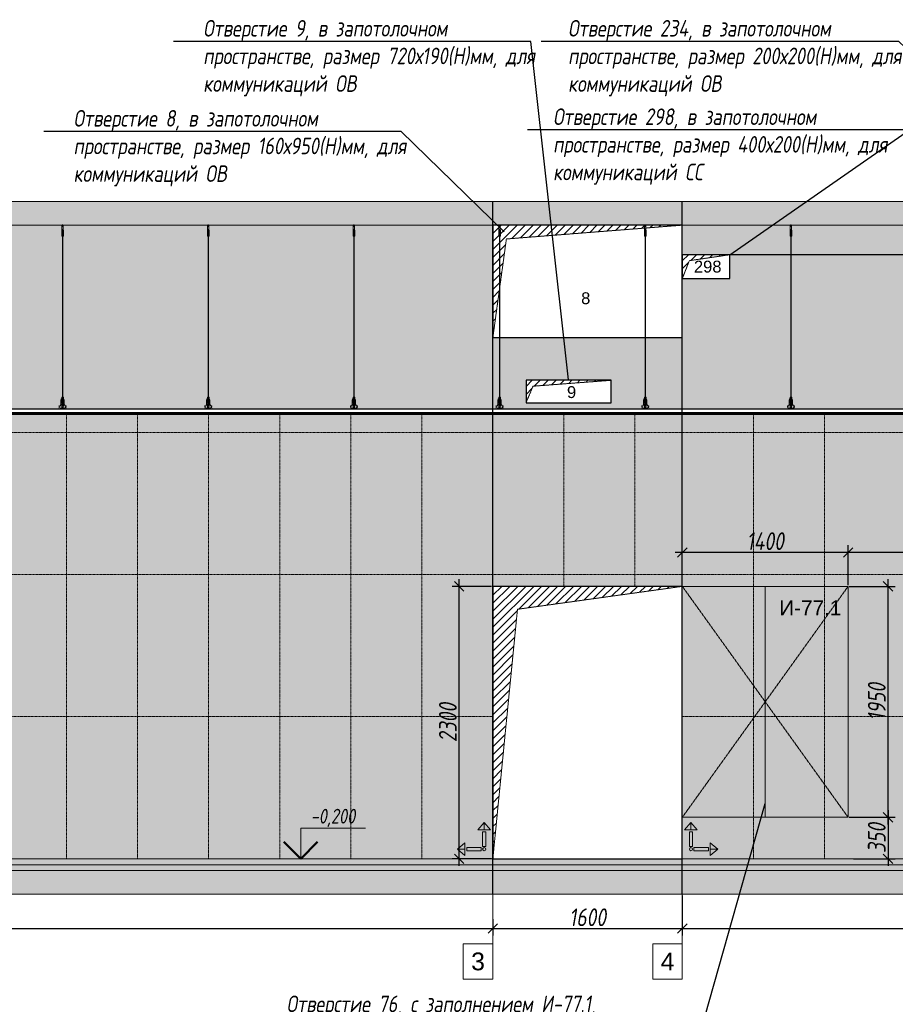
# Model space of a CAD drawing. Header units: millimetres. Extents: x -57162 to 485422, y -209335 to -9481.
# Tile 30 of 256: x 35845 to 43238, y -201215 to -192901. Entities that reach past the tile are written whole.
import ezdxf
from ezdxf import colors
from ezdxf.entities.mleader import LeaderData, LeaderLine
from ezdxf.enums import TextEntityAlignment as Align
from ezdxf.math import Vec2, Vec3

# ---------------------------------------------------------------- set-up
doc = ezdxf.new("R2010")
doc.units = ezdxf.units.MM
doc.linetypes.add('( Hidden )', pattern=[0.375, 0.25, -0.125])
doc.linetypes.add('DASHDOT', pattern=[25.4, 12.7, -6.35, 0, -6.35])
doc.layers.get('Defpoints').update_dxf_attribs({"color": 31})
for name, color, linetype, lineweight in [('3_RC_Ceiling', 253, 'Continuous', 5), ('A-DETL-GENF', 7, 'Continuous', 5), ('meb', 26, 'Continuous', 15)]:
    doc.layers.add(name, color=color, linetype=linetype, lineweight=lineweight)
for name, color, linetype, lineweight, true_color in [('dim_per', 7, 'Continuous', 9, 0x1c3800), ('dim_razv', 7, 'DASHDOT', 9, 0x183018), ('pol', 7, 'Continuous', 15, 0x55666d)]:
    doc.layers.add(name, color=color, linetype=linetype, lineweight=lineweight, true_color=true_color)
doc.styles.add('fl_iso paper', font='isocpeur.ttf', dxfattribs={"width": 0.8, "oblique": 10})
doc.styles.add('In tre', font='isocpeur.ttf', dxfattribs={"width": 0.8, "oblique": 10})
doc.styles.get("Standard").update_dxf_attribs({"font": 'arial.ttf'})
doc.dimstyles.new('In tre 1_50', dxfattribs={"dimtxt": 150, "dimasz": 80, "dimexe": 60, "dimexo": 10, "dimgap": 20, "dimtad": 1, "dimdec": 0, "dimrnd": 5, "dimzin": 0, "dimdsep": 46, "dimtxsty": 'fl_iso paper', "dimblk": 'OBLIQUE', "dimcen": 0, "dimdle": 60, "dimadec": 0, "dimazin": 0, "dimtfac": 1, "dimtdec": 0, "dimtofl": 0, "dimtmove": 1, "dimatfit": 1, "dimfxl": 40, "dimtolj": 1, "dimtzin": 0, "dimarcsym": 1})

# ---------------------------------------------------------------- blocks, each defined once
blk = doc.blocks.new('_Oblique')
at = {"color": 0, "linetype": 'ByBlock', "lineweight": -2}
blk.add_line((-0.5, -0.5), (0.5, 0.5), dxfattribs=at)
blk = doc.blocks.new('*D1126')
at = {"layer": 'Defpoints', "color": 0, "linetype": 'ByBlock', "transparency": 16777216}
for p in [(20389.8, -200352.1), (39839.8, -200486.3), (39839.8, -200575.5)]:
    blk.add_point(p, dxfattribs=at)
at = {"layer": 'dim_razv', "color": 0, "linetype": 'ByBlock', "lineweight": -2, "transparency": 16777216}
for p, q in [((20389.8, -200362.1), (20389.8, -200635.5)), ((39839.8, -200496.3), (39839.8, -200635.5)), ((20329.8, -200575.5), (39899.8, -200575.5))]:
    blk.add_line(p, q, dxfattribs=at)
at = {"layer": 'dim_razv', "color": 0, "linetype": 'ByBlock', "lineweight": -2, "transparency": 16777216, "xscale": 80, "yscale": 80, "zscale": 80, "rotation": 180}
blk.add_blockref('_Oblique', (20389.8, -200575.5), dxfattribs=at)
at = {"layer": 'dim_razv', "color": 0, "linetype": 'ByBlock', "lineweight": -2, "transparency": 16777216, "xscale": 80, "yscale": 80, "zscale": 80}
blk.add_blockref('_Oblique', (39839.8, -200575.5), dxfattribs=at)
at = {"layer": 'dim_razv', "color": 0, "linetype": 'ByBlock', "transparency": 16777216, "insert": (30114.8, -200480.5), "char_height": 150, "attachment_point": 5, "style": 'fl_iso paper'}
blk.add_mtext('\\A1;19450', dxfattribs=at)
blk = doc.blocks.new('*D1127')
at = {"layer": 'Defpoints', "color": 0, "linetype": 'ByBlock', "transparency": 16777216}
for p in [(41439.8, -200286.3), (39839.8, -200486.3), (41439.8, -200575.5)]:
    blk.add_point(p, dxfattribs=at)
at = {"layer": 'dim_razv', "color": 0, "linetype": 'ByBlock', "lineweight": -2, "transparency": 16777216}
for p, q in [((41439.8, -200296.3), (41439.8, -200635.5)), ((39839.8, -200496.3), (39839.8, -200635.5)), ((39779.8, -200575.5), (41499.8, -200575.5))]:
    blk.add_line(p, q, dxfattribs=at)
at = {"layer": 'dim_razv', "color": 0, "linetype": 'ByBlock', "lineweight": -2, "transparency": 16777216, "xscale": 80, "yscale": 80, "zscale": 80, "rotation": 180}
blk.add_blockref('_Oblique', (39839.8, -200575.5), dxfattribs=at)
at = {"layer": 'dim_razv', "color": 0, "linetype": 'ByBlock', "lineweight": -2, "transparency": 16777216, "xscale": 80, "yscale": 80, "zscale": 80}
blk.add_blockref('_Oblique', (41439.8, -200575.5), dxfattribs=at)
at = {"layer": 'dim_razv', "color": 0, "linetype": 'ByBlock', "transparency": 16777216, "insert": (40639.8, -200480.5), "char_height": 150, "attachment_point": 5, "style": 'fl_iso paper'}
blk.add_mtext('\\A1;1600', dxfattribs=at)
blk = doc.blocks.new('*D1128')
at = {"layer": 'Defpoints', "color": 0, "linetype": 'ByBlock', "transparency": 16777216}
for p in [(49989.8, -200252.1), (41439.8, -200286.3), (49989.8, -200575.5)]:
    blk.add_point(p, dxfattribs=at)
at = {"layer": 'dim_razv', "color": 0, "linetype": 'ByBlock', "lineweight": -2, "transparency": 16777216}
for p, q in [((49989.8, -200262.1), (49989.8, -200635.5)), ((41439.8, -200296.3), (41439.8, -200635.5)), ((41379.8, -200575.5), (50049.8, -200575.5))]:
    blk.add_line(p, q, dxfattribs=at)
at = {"layer": 'dim_razv', "color": 0, "linetype": 'ByBlock', "lineweight": -2, "transparency": 16777216, "xscale": 80, "yscale": 80, "zscale": 80, "rotation": 180}
blk.add_blockref('_Oblique', (41439.8, -200575.5), dxfattribs=at)
at = {"layer": 'dim_razv', "color": 0, "linetype": 'ByBlock', "lineweight": -2, "transparency": 16777216, "xscale": 80, "yscale": 80, "zscale": 80}
blk.add_blockref('_Oblique', (49989.8, -200575.5), dxfattribs=at)
at = {"layer": 'dim_razv', "color": 0, "linetype": 'ByBlock', "transparency": 16777216, "insert": (45714.8, -200480.5), "char_height": 150, "attachment_point": 5, "style": 'fl_iso paper'}
blk.add_mtext('\\A1;8550', dxfattribs=at)
blk = doc.blocks.new('*D1133')
at = {"layer": 'Defpoints', "color": 0, "linetype": 'ByBlock', "transparency": 16777216}
for p in [(39555, -197686.3), (39839.8, -197686.3), (39839.8, -199986.3)]:
    blk.add_point(p, dxfattribs=at)
at = {"layer": 'dim_razv', "color": 0, "linetype": 'ByBlock', "lineweight": -2, "transparency": 16777216}
for p, q in [((39829.8, -197686.3), (39495, -197686.3)), ((39555, -200046.3), (39555, -197626.3)), ((39829.8, -199986.3), (39495, -199986.3))]:
    blk.add_line(p, q, dxfattribs=at)
at = {"layer": 'dim_razv', "color": 0, "linetype": 'ByBlock', "lineweight": -2, "transparency": 16777216, "xscale": 80, "yscale": 80, "zscale": 80}
for p, rotation in [((39555, -197686.3), 90), ((39555, -199986.3), 270)]:
    blk.add_blockref('_Oblique', p, dxfattribs=dict(at, rotation=rotation))
at = {"layer": 'dim_razv', "color": 0, "linetype": 'ByBlock', "transparency": 16777216, "insert": (39460, -198836.3), "char_height": 150, "attachment_point": 5, "rotation": 90, "style": 'fl_iso paper'}
blk.add_mtext('\\A1;2300', dxfattribs=at)
blk = doc.blocks.new('*D1134')
at = {"layer": 'Defpoints', "color": 0, "linetype": 'ByBlock', "transparency": 16777216}
for p in [(42839.8, -199636.3), (42874.3, -199986.3), (43176.7, -199986.3)]:
    blk.add_point(p, dxfattribs=at)
at = {"layer": 'dim_razv', "color": 0, "linetype": 'ByBlock', "lineweight": -2, "transparency": 16777216}
for p, q in [((43176.7, -199576.3), (43176.7, -200046.3)), ((42849.8, -199636.3), (43236.7, -199636.3)), ((42884.3, -199986.3), (43236.7, -199986.3))]:
    blk.add_line(p, q, dxfattribs=at)
at = {"layer": 'dim_razv', "color": 0, "linetype": 'ByBlock', "lineweight": -2, "transparency": 16777216, "xscale": 80, "yscale": 80, "zscale": 80}
for p, rotation in [((43176.7, -199636.3), 90), ((43176.7, -199986.3), 270)]:
    blk.add_blockref('_Oblique', p, dxfattribs=dict(at, rotation=rotation))
at = {"layer": 'dim_razv', "color": 0, "linetype": 'ByBlock', "transparency": 16777216, "insert": (43081.7, -199811.3), "char_height": 150, "attachment_point": 5, "rotation": 90, "style": 'fl_iso paper'}
blk.add_mtext('\\A1;350', dxfattribs=at)
blk = doc.blocks.new('*D1135')
at = {"layer": 'Defpoints', "color": 0, "linetype": 'ByBlock', "transparency": 16777216}
for p in [(42839.8, -197686.3), (43176.7, -197686.3), (42839.8, -199636.3)]:
    blk.add_point(p, dxfattribs=at)
at = {"layer": 'dim_razv', "color": 0, "linetype": 'ByBlock', "lineweight": -2, "transparency": 16777216}
for p, q in [((42849.8, -197686.3), (43236.7, -197686.3)), ((43176.7, -199696.3), (43176.7, -197626.3)), ((42849.8, -199636.3), (43236.7, -199636.3))]:
    blk.add_line(p, q, dxfattribs=at)
at = {"layer": 'dim_razv', "color": 0, "linetype": 'ByBlock', "lineweight": -2, "transparency": 16777216, "xscale": 80, "yscale": 80, "zscale": 80}
for p, rotation in [((43176.7, -197686.3), 90), ((43176.7, -199636.3), 270)]:
    blk.add_blockref('_Oblique', p, dxfattribs=dict(at, rotation=rotation))
at = {"layer": 'dim_razv', "color": 0, "linetype": 'ByBlock', "transparency": 16777216, "insert": (43081.7, -198661.3), "char_height": 150, "attachment_point": 5, "rotation": 90, "style": 'fl_iso paper'}
blk.add_mtext('\\A1;1950', dxfattribs=at)
blk = doc.blocks.new('*D1136')
at = {"layer": 'Defpoints', "color": 0, "linetype": 'ByBlock', "transparency": 16777216}
for p in [(41439.8, -197399.8), (41439.8, -197686.3), (42839.8, -197686.3)]:
    blk.add_point(p, dxfattribs=at)
at = {"layer": 'dim_razv', "color": 0, "linetype": 'ByBlock', "lineweight": -2, "transparency": 16777216}
for p, q in [((41439.8, -197676.3), (41439.8, -197339.8)), ((42839.8, -197676.3), (42839.8, -197339.8)), ((42899.8, -197399.8), (41379.8, -197399.8))]:
    blk.add_line(p, q, dxfattribs=at)
at = {"layer": 'dim_razv', "color": 0, "linetype": 'ByBlock', "lineweight": -2, "transparency": 16777216, "xscale": 80, "yscale": 80, "zscale": 80, "rotation": 180}
blk.add_blockref('_Oblique', (41439.8, -197399.8), dxfattribs=at)
at = {"layer": 'dim_razv', "color": 0, "linetype": 'ByBlock', "lineweight": -2, "transparency": 16777216, "xscale": 80, "yscale": 80, "zscale": 80}
blk.add_blockref('_Oblique', (42839.8, -197399.8), dxfattribs=at)
at = {"layer": 'dim_razv', "color": 0, "linetype": 'ByBlock', "transparency": 16777216, "insert": (42139.8, -197304.8), "char_height": 150, "attachment_point": 5, "style": 'fl_iso paper'}
blk.add_mtext('\\A1;1400', dxfattribs=at)
blk = doc.blocks.new('*D1138')
at = {"layer": 'Defpoints', "color": 0, "linetype": 'ByBlock', "transparency": 16777216}
for p in [(42839.8, -197399.8), (42839.8, -197686.3), (44989.8, -197706.3)]:
    blk.add_point(p, dxfattribs=at)
at = {"layer": 'dim_razv', "color": 0, "linetype": 'ByBlock', "lineweight": -2, "transparency": 16777216}
for p, q in [((42839.8, -197676.3), (42839.8, -197339.8)), ((44989.8, -197696.3), (44989.8, -197339.8)), ((45049.8, -197399.8), (42779.8, -197399.8))]:
    blk.add_line(p, q, dxfattribs=at)
at = {"layer": 'dim_razv', "color": 0, "linetype": 'ByBlock', "lineweight": -2, "transparency": 16777216, "xscale": 80, "yscale": 80, "zscale": 80, "rotation": 180}
blk.add_blockref('_Oblique', (42839.8, -197399.8), dxfattribs=at)
at = {"layer": 'dim_razv', "color": 0, "linetype": 'ByBlock', "lineweight": -2, "transparency": 16777216, "xscale": 80, "yscale": 80, "zscale": 80}
blk.add_blockref('_Oblique', (44989.8, -197399.8), dxfattribs=at)
at = {"layer": 'dim_razv', "color": 0, "linetype": 'ByBlock', "transparency": 16777216, "insert": (43914.8, -197304.8), "char_height": 150, "attachment_point": 5, "style": 'fl_iso paper'}
blk.add_mtext('\\A1;2150', dxfattribs=at)
blk = doc.blocks.new('1')
at = {"layer": 'pol', "linetype": 'ByBlock'}
h = blk.add_hatch(color=1, dxfattribs=at)
h.paths.add_polyline_path([(35776.4, 73135.4), (35803.1, 73135.4), (35803.1, 73259), (35776.4, 73259)])
h.paths.add_polyline_path([(35789.8, 73274.6), (35843.2, 73274.6), (35789.8, 73338.2)])
h.paths.add_polyline_path([(35789.8, 73274.6), (35736.3, 73274.6), (35789.8, 73338.2)])
edge = h.paths.add_edge_path()
edge.add_arc((35789.8, 73110.5), 13.4, 0, 360)
h = blk.add_hatch(color=1, dxfattribs=at)
h.paths.add_polyline_path([(35813.3, 73097.1), (35813.3, 73123.9), (35936.9, 73123.9), (35936.9, 73097.1)])
h.paths.add_polyline_path([(35952.5, 73110.5), (35952.5, 73164), (36016.1, 73110.5)])
h.paths.add_polyline_path([(35952.5, 73110.5), (35952.5, 73057), (36016.1, 73110.5)])
at = {"layer": 'pol', "color": 1, "linetype": 'ByBlock'}
for points in [[(35789.8, 73274.6), (35736.3, 73274.6), (35789.8, 73338.2), (35789.8, 73274.6)], [(35789.8, 73274.6), (35843.2, 73274.6), (35789.8, 73338.2), (35789.8, 73274.6)], [(35952.5, 73110.5), (35952.5, 73164), (36016.1, 73110.5), (35952.5, 73110.5)], [(35952.5, 73110.5), (35952.5, 73057), (36016.1, 73110.5), (35952.5, 73110.5)]]:
    blk.add_lwpolyline(points, dxfattribs=at)
for points in [[(35776.4, 73135.4), (35803.1, 73135.4), (35803.1, 73259), (35776.4, 73259)], [(35813.3, 73097.1), (35813.3, 73123.9), (35936.9, 73123.9), (35936.9, 73097.1)]]:
    blk.add_lwpolyline(points, close=True, dxfattribs=at)
blk.add_circle((35789.8, 73110.5), 13.4, dxfattribs=at)
blk = doc.blocks.new('*U1653')
at = {"layer": '3_RC_Ceiling', "ltscale": 20}
for p, q in [((-5, 772.5, 2.5), (-5, 712.6, 2.5)), ((0, 777.5, 2.5), (0, 758.3, 2.5)), ((5, 772.5, 2.5), (5, 712.6, 2.5)), ((-7.5, 720.2, 2.5), (-2, 720.2, 2.5)), ((-7.5, 691.7, 2.5), (-2, 691.7, 2.5)), ((5, 734.5, 2.5), (-5, 734.5, 2.5)), ((5, 712.6, 2.5), (-5, 712.6, 2.5)), ((-2, 733.3, 2.5), (-2, 712.6, 2.5)), ((-2, 685, 2.5), (-2, 725.7, 2.5)), ((-2, -659.2, 2.5), (-2, 678.7, 2.5)), ((2, 733.3, 2.5), (2, 712.6, 2.5)), ((2, 685, 2.5), (2, 725.7, 2.5)), ((2, 720.2, 2.5), (7.5, 720.2, 2.5)), ((2, 691.7, 2.5), (7.5, 691.7, 2.5)), ((2, -659.2, 2.5), (2, 678.7, 2.5)), ((-2, -678.3, 2.5), (-2, -649.9, 2.5)), ((2, -678.3, 2.5), (2, -649.9, 2.5)), ((-7.5, -691.3, 2.5), (-2, -691.3, 2.5)), ((-7.5, -719.8, 2.5), (-2, -719.8, 2.5)), ((5.7, -736.1, 2.5), (-5.8, -736.1, 2.5)), ((-3.4, -742.1, 2.5), (-3.4, -738.7, 2.5)), ((-2, -738.2, 2.5), (-2.9, -738.2, 2.5)), ((-2, -742.6, 2.5), (-2.9, -742.6, 2.5)), ((-2.5, -742.1, 2.5), (-2.6, -738.2, 2.5)), ((-2, -742.1, 2.5), (-2.5, -742.1, 2.5)), ((-2, -726.6, 2.5), (-2, -685.9, 2.5)), ((-2, -749.7, 2.5), (-2, -733.6, 2.5)), ((2, -726.6, 2.5), (2, -685.9, 2.5)), ((2, -691.3, 2.5), (7.5, -691.3, 2.5)), ((2, -719.8, 2.5), (7.5, -719.8, 2.5)), ((2, -749.7, 2.5), (2, -733.6, 2.5)), ((2.9, -738.2, 2.5), (2, -738.2, 2.5)), ((2.5, -742.1, 2.5), (2, -742.1, 2.5)), ((2.9, -742.6, 2.5), (2, -742.6, 2.5)), ((2.5, -742.1, 2.5), (2.6, -738.2, 2.5)), ((3.4, -742.1, 2.5), (3.4, -738.7, 2.5)), ((-5.8, -754.1, 2.5), (-5.8, -765.1, 2.5)), ((-5.8, -765.1, 2.5), (-5.8, -771.6, 2.5)), ((5.7, -754.1, 2.5), (5.7, -765.1, 2.5)), ((5.7, -765.1, 2.5), (5.7, -771.6, 2.5))]:
    blk.add_line(p, q, dxfattribs=at)
for points, elevation in [([(-7.5, 730.9), (-7.5, 680.2, 0.311691), (7.5, 680.2), (7.5, 730.9, 0.333333)], -2.5), ([(-7.5, -680.6), (-7.5, -731.4, 0.311691), (7.5, -731.4), (7.5, -680.6, 0.333333)], 2.5)]:
    blk.add_lwpolyline(points, format="xyb", close=True, dxfattribs=dict(at, elevation=elevation))
at = {"layer": '3_RC_Ceiling', "ltscale": 20, "elevation": 2.5}
for points in [[(2.2, 725.2, 0.15158), (2, 725.7, 0.106977), (1.5, 726.2, 0.07462), (0.9, 726.4, 0.061287), (0, 726.5, 0.061287), (-0.9, 726.4, 0.07462), (-1.5, 726.2, 0.106977), (-2, 725.7, 0.15158), (-2.2, 725.2, 0.156429), (-2, 724.8, 0.106977)], [(2.2, 685.5, -0.15158), (2, 685, -0.106977), (1.5, 684.6, -0.07462), (0.9, 684.3, -0.061287), (0, 684.2, -0.061287), (-0.9, 684.3, -0.07462), (-1.5, 684.6, -0.106977), (-2, 685, -0.15158), (-2.2, 685.5, -0.156429), (-2, 685.9, -0.106977)], [(2.2, 725.2, -0.164855), (2, 724.7, -0.106977)], [(2, 686, -0.164855), (2.2, 685.5, -0.15158)], [(7.5, -691.9, -0.160742), (14, -705.3), (14, -735.7, 0.196304), (21.1, -753.2, -0.186577), (22, -755.1, 0.403263), (23.5, -756.6), (23.5, -756.6, 0.315299), (24.9, -755.6), (25.1, -755, -0.253979), (26.2, -754, -0.113914), (26.7, -754, -0.349227), (27.8, -755.5), (27.8, -757.6, -0.065543), (27.7, -758.9), (26.2, -764.2, -0.339454), (16.6, -771.6), (-16.6, -771.6, -0.339454), (-26.2, -764.2), (-27.7, -758.9, -0.065543), (-27.8, -757.6), (-27.8, -755.5, -0.349227), (-26.7, -754, -0.113914), (-26.2, -754, -0.253979), (-25.1, -755), (-24.9, -755.6, 0.315299), (-23.5, -756.6), (-23.5, -756.6, 0.403263), (-22, -755.1, -0.186577), (-21.1, -753.2, 0.196304), (-14, -735.7), (-14, -705.3, -0.160742), (-7.5, -691.9)], [(2.2, -686.3, 0.15158), (2, -685.9, 0.106977), (1.5, -685.4, 0.07462), (0.9, -685.1, 0.061287), (0, -685, 0.061287), (-0.9, -685.1, 0.07462), (-1.5, -685.4, 0.106977), (-2, -685.9, 0.15158), (-2.2, -686.3, 0.156429), (-2, -686.8, 0.106977)], [(2.2, -726.1, -0.15158), (2, -726.6, -0.106977), (1.5, -727, -0.07462), (0.9, -727.3, -0.061287), (0, -727.4, -0.061287), (-0.9, -727.3, -0.07462), (-1.5, -727, -0.106977), (-2, -726.6, -0.15158), (-2.2, -726.1, -0.156429), (-2, -725.6, -0.106977)], [(2.2, -686.4, -0.164855), (2, -686.8, -0.106977)], [(2, -725.6, -0.164855), (2.2, -726.1, -0.15158)], [(5.7, -756.1), (6.5, -756.1, 0.414214), (7, -755.6), (7, -754.6, 0.414214), (6.5, -754.1), (-6.5, -754.1, 0.414214), (-7, -754.6), (-7, -755.6, 0.414214), (-6.5, -756.1), (-5.8, -756.1)], [(5.7, -763.1), (6.5, -763.1, -0.414214), (7, -763.6), (7, -764.6, -0.414214), (6.5, -765.1), (-6.5, -765.1, -0.414214), (-7, -764.6), (-7, -763.6, -0.414214), (-6.5, -763.1), (-5.8, -763.1)], [(5.7, -771.6), (5.7, -772.6, -0.414214), (2.8, -775.6), (-2.7, -775.6, -0.414214), (-5.8, -772.6), (-5.8, -771.6)]]:
    blk.add_lwpolyline(points, format="xyb", dxfattribs=at)
at = {"layer": '3_RC_Ceiling', "ltscale": 20, "elevation": 2.5, "flags": 128}
blk.add_lwpolyline([(5.7, -754.1, -0.414214), (6.2, -753.6), (6.7, -753.6), (6.7, -740.6), (6.2, -740.6, -0.414214), (5.7, -740.1), (5.7, -735.2), (-5.8, -735.2), (-5.8, -740.1, -0.414214), (-6.3, -740.6), (-6.8, -740.6), (-6.8, -753.6), (-6.3, -753.6, -0.414214), (-5.8, -754.1)], format="xyb", dxfattribs=at)
at = {"layer": '3_RC_Ceiling', "ltscale": 20, "const_width": 2.22, "elevation": 2.5}
blk.add_lwpolyline([(27.8, -751.9, -1), (32.2, -751.9), (32.2, -753.5, -0.267949), (31.5, -754.7, 0.57735), (31.5, -757.1, -0.267949), (32.2, -758.3), (32.2, -761, -0.267949), (31.5, -762.2, 0.57735), (31.5, -764.6, -0.267949), (32.2, -765.8), (32.2, -768.4, -0.267949), (31.5, -769.6, 0.57735), (31.5, -772, -0.267949), (32.2, -773.2), (32.2, -776.1, -0.414214), (30.8, -777.5), (24.6, -777.5, -0.247529), (23.5, -776.9, 0.247529), (22.3, -776.3), (18.4, -776.3, 0.247529), (17.3, -776.9, -0.247529), (16.1, -777.5), (2.4, -777.5, -0.267949), (1.2, -776.8, 0.57735), (-1.2, -776.8, -0.267949), (-2.4, -777.5), (-16.1, -777.5, -0.247529), (-17.3, -776.9, 0.247529), (-18.4, -776.3), (-22.3, -776.3, 0.247529), (-23.5, -776.9, -0.247529), (-24.6, -777.5), (-30.8, -777.5, -0.414214), (-32.2, -776.1), (-32.2, -773.2, -0.267949), (-31.5, -772, 0.57735), (-31.5, -769.6, -0.267949), (-32.2, -768.4), (-32.2, -765.8, -0.267949), (-31.5, -764.6, 0.57735), (-31.5, -762.2, -0.267949), (-32.2, -761), (-32.2, -758.3, -0.267949), (-31.5, -757.1, 0.57735), (-31.5, -754.7, -0.267949), (-32.2, -753.5), (-32.2, -751.9, -1), (-27.8, -751.9, -1)], format="xyb", dxfattribs=at)
at = {"layer": '3_RC_Ceiling', "ltscale": 20}
for centre in [(0, 716.5, 2.5), (0, 696.5, 2.5), (0, -695.1, 2.5), (0, -715.1, 2.5)]:
    blk.add_circle(centre, 1.6, dxfattribs=at)
for centre, radius, start, end in [((0, 706.5, 2.5), 2.8, 131.81165, 228.19115), ((0, 706.5, 2.5), 2.8, 131.81165, 228.19115), ((0, 706.5, 2.5), 2.8, 48.19102, 131.81165), ((0, 706.5, 2.5), 2.8, 228.19115, 311.81178), ((0, 706.5, 2.5), 2.8, 311.81178, 48.19102), ((-2.9, -738.7, 2.5), 0.5, 90.0014, 180.0014), ((-2.9, -742.1, 2.5), 0.5, 180.0014, 270.0014), ((0, -705.1, 2.5), 2.8, 131.81165, 228.19115), ((0, -705.1, 2.5), 2.8, 131.81165, 228.19115), ((0, -705.1, 2.5), 2.8, 48.19102, 131.81165), ((0, -705.1, 2.5), 2.8, 228.19115, 311.81178), ((0, -705.1, 2.5), 2.8, 311.81178, 48.19102), ((2.9, -738.7, 2.5), 0.5, 0.0014, 90.0014), ((2.9, -742.1, 2.5), 0.5, 270.0014, 0.0014), ((-1.5, -749.7, 2.5), 0.531, 180.0014, 219.64067), ((-0.8, -749.2, 2.5), 1.44, 219.64067, 243.43635), ((-0.3, -748.2, 2.5), 2.48, 243.43635, 258.30048), ((0, -746.8, 2.5), 3.99, 258.30048, 270.0014), ((0, -746.8, 2.5), 3.99, 270.0014, 281.70232), ((0.3, -748.2, 2.5), 2.48, 281.70232, 296.56645), ((0.8, -749.2, 2.5), 1.44, 296.56645, 320.36213), ((1.5, -749.7, 2.5), 0.531, 320.36213, 0.0014)]:
    blk.add_arc(centre, radius, start, end, dxfattribs=at)
blk = doc.blocks.new('*U1654')
at = {"color": 0, "linetype": 'ByBlock', "lineweight": -2, "transparency": 16777216}
for p in [(17220, 0), (18450, 0), (19680, 0), (20910, 0), (22140, 0), (23370, 0)]:
    blk.add_blockref('*U1653', p, dxfattribs=at)
blk = doc.blocks.new('*U1969')
for p, q in [((5, 10), (5, 15.19)), ((5, 15.19), (15.92, 15.19)), ((0, 10), (10, 10))]:
    blk.add_line(p, q)
at = {"lineweight": 50}
for q in [(2.17, 12.83), (7.83, 12.83)]:
    blk.add_line((5, 10), q, dxfattribs=at)
at = {"style": 'In tre', "oblique": 10, "width": 0.8}
blk.add_attdef('ВЫСОТА', text='', height=2.5, dxfattribs=at).set_placement((10.46, 15.19), align=Align.BOTTOM_CENTER)

msp = doc.modelspace()

# ---------------------------------------------------------------- hatches: boundary and pattern name
at = {"linetype": '( Hidden )', "lineweight": 13, "ltscale": 1000}
h = msp.add_hatch(dxfattribs=at)
h.set_pattern_fill('ANSI31', color=253, scale=15)
h.set_pattern_definition([(45, (-128783.053, 1650), (-33.6759605, 33.6759605), [])])
h.paths.add_polyline_path([(39839.8, -195586.3), (39839.8, -194636.3), (41439.8, -194636.3), (39954.2, -194753.1)])
h = msp.add_hatch(dxfattribs=at)
h.set_pattern_fill('ANSI31', color=253, scale=15)
h.set_pattern_definition([(45, (-127183.053, 1150), (-33.6759605, 33.6759605), [])])
h.paths.add_polyline_path([(41439.8, -195086.3), (41439.8, -194886.3), (41839.8, -194886.3), (41499.3, -194936.2)])
h = msp.add_hatch(dxfattribs=at)
h.set_pattern_fill('ANSI31', color=253, scale=15)
h.set_pattern_definition([(45, (-128503.053, 90), (-33.6759605, 33.6759605), [])])
h.paths.add_polyline_path([(40119.8, -196136.3), (40119.8, -195946.3), (40839.8, -195946.3), (40179.3, -195996.2)])
h = msp.add_hatch(dxfattribs=at)
h.set_pattern_fill('ANSI31', color=253, scale=15)
h.set_pattern_definition([(45, (-128925.61, -200), (-33.6759605, 33.6759605), [])])
h.paths.add_polyline_path([(39839.8, -199986.3), (39839.8, -197686.3), (41439.8, -197686.3), (40047.9, -197879.8)])
at = {"layer": 'A-DETL-GENF'}
h = msp.add_hatch(dxfattribs=at)
h.set_pattern_fill('ANSI35', color=256, scale=20, style=0)
h.set_pattern_definition([(45, (-101968.28, -202177.55), (-89.80256, 89.80256), []), (45, (-101878.47, -202177.55), (-89.80256, 89.80256), [158.75, -31.75, 0, -31.75])])
h.paths.add_polyline_path([(18105.9, -194636.3), (63128.8, -194636.3), (63128.8, -194436.3), (18105.9, -194436.3)])
h = msp.add_hatch(dxfattribs=at)
h.set_pattern_fill('AR-CONC', color=256, style=0)
h.paths.add_polyline_path([(18105.9, -199836.3), (18105.9, -199786.3), (31389.8, -199786.3), (35389.8, -199986.3), (45889.8, -199986.3), (49889.8, -199786.3), (63128.8, -199786.3), (63128.8, -199836.3), (49891, -199836.3), (45891, -200036.3), (35388.5, -200036.3), (31388.5, -199836.3)])
h = msp.add_hatch(dxfattribs=at)
h.set_pattern_fill('ANSI35', color=256, scale=10, style=0)
h.paths.add_polyline_path([(18105.9, -199886.3), (18105.9, -199836.3), (31388.5, -199836.3), (35388.5, -200036.3), (45891, -200036.3), (49891, -199836.3), (63128.8, -199836.3), (63128.8, -199886.3), (49892.3, -199886.3), (45892.3, -200086.3), (35387.3, -200086.3), (31387.3, -199886.3)])
h = msp.add_hatch(dxfattribs=at)
h.set_pattern_fill('ANSI35', color=256, scale=20, style=0)
h.paths.add_polyline_path([(18105.9, -200086.3), (18105.9, -199886.3), (31387.3, -199886.3), (35387.3, -200086.3), (45892.3, -200086.3), (49892.3, -199886.3), (63128.8, -199886.3), (63128.8, -200086.3), (49897.3, -200086.3), (45897.3, -200286.3), (35382.3, -200286.3), (31382.3, -200086.3)])
at = {"layer": 'dim_razv', "linetype": 'ByBlock', "true_color": 0xd9d9d9, "transparency": 33554687}
h = msp.add_hatch(color=254, dxfattribs=at)
h.dxf.hatch_style = 1
h.paths.add_polyline_path([(28219.8, -195516.3), (28479.8, -195516.3), (28479.8, -195256.3), (28219.8, -195256.3)], flags=16)
h.paths.add_polyline_path([(19499.8, -195216.3), (19799.8, -195216.3), (19799.8, -195016.3), (19499.8, -195016.3)], flags=16)
h.paths.add_polyline_path([(41439.8, -195086.3), (41839.8, -195086.3), (41839.8, -194886.3), (41439.8, -194886.3)], flags=17)
h.paths.add_polyline_path([(44214.8, -195086.3), (44614.8, -195086.3), (44614.8, -194886.3), (44214.8, -194886.3)], flags=16)
h.paths.add_polyline_path([(44149.8, -195486.3), (43949.8, -195486.3), (43949.8, -195286.3), (44149.8, -195286.3)], flags=16)
h.paths.add_polyline_path([(45489.8, -195086.3), (45889.8, -195086.3), (45889.8, -194886.3), (45489.8, -194886.3)], flags=16)
h.paths.add_polyline_path([(45699.8, -195486.3), (45499.8, -195486.3), (45499.8, -195286.3), (45699.8, -195286.3)], flags=16)
h.paths.add_polyline_path([(46849.8, -195086.3), (47289.8, -195086.3), (47289.8, -194886.3), (46849.8, -194886.3)], flags=16)
h.paths.add_polyline_path([(46499.8, -195936.3), (46849.8, -195936.3), (46849.8, -195736.3), (46499.8, -195736.3)], flags=16)
h.paths.add_polyline_path([(53189.8, -195586.3), (51039.8, -195586.3), (51039.8, -195186.3), (53189.8, -195186.3)], flags=16)
h.paths.add_polyline_path([(51389.8, -195936.3), (51089.8, -195936.3), (51089.8, -195736.3), (51389.8, -195736.3)], flags=16)
h.paths.add_polyline_path([(40839.8, -195946.3), (40839.8, -196136.3), (40119.8, -196136.3), (40119.8, -195946.3)], flags=16)
h.paths.add_polyline_path([(48539.8, -195576.3), (48539.8, -196026.3), (47659.8, -196026.3), (47659.8, -195576.3)], flags=16)
h.paths.add_polyline_path([(51459.8, -196186.3), (51459.8, -196021.3), (52019.8, -196021.3), (52019.8, -196186.3), (62689.8, -196186.3), (62689.8, -194636.3), (41439.8, -194636.3), (41439.8, -195586.3), (39839.8, -195586.3), (39839.8, -194636.3), (18789.8, -194636.3), (18789.8, -196186.3)])
at = {"layer": 'dim_razv', "true_color": 0xffffff, "transparency": 33554687}
h = msp.add_hatch(dxfattribs=at)
h.set_pattern_fill('AR-SAND', scale=3, angle=315)
h.paths.add_polyline_path([(19464.8, -198356.3), (20214.8, -198356.3), (20214.8, -199706.3), (19464.8, -199706.3)], flags=16)
h.paths.add_polyline_path([(41439.8, -199986.3), (41439.8, -197686.3), (39839.8, -197686.3), (39839.8, -199986.3)], flags=17)
h.paths.add_polyline_path([(44989.8, -197706.3), (45749.8, -197706.3), (45749.8, -199986.3), (44989.8, -199986.3)], flags=16)
h.paths.add_polyline_path([(53019.8, -197506.3), (51059.8, -197506.3), (51059.8, -199786.3), (53019.8, -199786.3)], flags=16)
h.paths.add_polyline_path([(59189.8, -197686.3), (59189.8, -199786.3), (62689.8, -199786.3), (62689.8, -196236.3), (18789.8, -196236.3), (18789.8, -199786.3), (31389.8, -199786.3), (35389.8, -199986.3), (45889.8, -199986.3), (49889.8, -199786.3), (58389.8, -199786.3), (58389.8, -197686.3)])

# ---------------------------------------------------------------- linework, layer by layer
at = {"lineweight": 13}
for points in [[(18105.9, -194636.3), (63128.8, -194636.3), (63128.8, -194436.3), (18105.9, -194436.3)], [(41439.8, -199636.3), (42839.8, -199636.3), (42839.8, -197686.3), (41439.8, -197686.3)], [(18105.9, -199836.3), (18105.9, -199786.3), (31389.8, -199786.3), (35389.8, -199986.3), (45889.8, -199986.3), (49889.8, -199786.3), (63128.8, -199786.3), (63128.8, -199836.3), (49891, -199836.3), (45891, -200036.3), (35388.5, -200036.3), (31388.5, -199836.3)], [(18105.9, -199886.3), (18105.9, -199836.3), (31388.5, -199836.3), (35388.5, -200036.3), (45891, -200036.3), (49891, -199836.3), (63128.8, -199836.3), (63128.8, -199886.3), (49892.3, -199886.3), (45892.3, -200086.3), (35387.3, -200086.3), (31387.3, -199886.3)], [(18105.9, -200086.3), (18105.9, -199886.3), (31387.3, -199886.3), (35387.3, -200086.3), (45892.3, -200086.3), (49892.3, -199886.3), (63128.8, -199886.3), (63128.8, -200086.3), (49897.3, -200086.3), (45897.3, -200286.3), (35382.3, -200286.3), (31382.3, -200086.3)]]:
    msp.add_lwpolyline(points, close=True, dxfattribs=at)
at = {"lineweight": 30}
for points in [[(39839.8, -200286.3), (39839.8, -194436.3)], [(41439.8, -200286.3), (41439.8, -194436.3)]]:
    msp.add_lwpolyline(points, dxfattribs=at)
for points in [[(39839.8, -195586.3), (41439.8, -195586.3), (41439.8, -194636.3), (39839.8, -194636.3)], [(41439.8, -195086.3), (41839.8, -195086.3), (41839.8, -194886.3), (41439.8, -194886.3)], [(40119.8, -196136.3), (40839.8, -196136.3), (40839.8, -195946.3), (40119.8, -195946.3)]]:
    msp.add_lwpolyline(points, close=True)
at = {"color": 253, "linetype": '( Hidden )', "lineweight": 13, "ltscale": 15}
for points in [[(39839.8, -195586.3), (39839.8, -194636.3), (41439.8, -194636.3), (39954.2, -194753.1)], [(41439.8, -195086.3), (41439.8, -194886.3), (41839.8, -194886.3), (41499.3, -194936.2)], [(40119.8, -196136.3), (40119.8, -195946.3), (40839.8, -195946.3), (40179.3, -195996.2)], [(39839.8, -199986.3), (39839.8, -197686.3), (41439.8, -197686.3), (40047.9, -197879.8)]]:
    msp.add_lwpolyline(points, close=True, dxfattribs=at)
at = {"linetype": 'ByBlock'}
for points in [[(18789.8, -196186.3), (62689.8, -196186.3), (62689.8, -196221.3), (18789.8, -196221.3)], [(62689.8, -196236.3), (18789.8, -196236.3), (18789.8, -196221.3), (62689.8, -196221.3)], [(41439.8, -199986.3), (41439.8, -197686.3), (39839.8, -197686.3), (39839.8, -199986.3)]]:
    msp.add_lwpolyline(points, close=True, dxfattribs=at)
at = {"color": 253, "linetype": '( Hidden )', "lineweight": 13, "ltscale": 15}
for points in [[(41439.8, -197686.3), (42139.8, -198661.3), (41439.8, -199636.3)], [(42839.8, -197686.3), (42139.8, -198661.3), (42839.8, -199636.3)]]:
    msp.add_lwpolyline(points, dxfattribs=at)
at = {"lineweight": 13}
msp.add_lwpolyline([(42139.8, -197686.3), (42139.8, -199636.3)], dxfattribs=at)
at = {"layer": 'dim_razv', "color": 253, "ltscale": 0.3, "transparency": 33554687}
for points in [[(36239.8, -199986.3), (36239.8, -196236.3)], [(36839.8, -199986.3), (36839.8, -196236.3)], [(37439.8, -199986.3), (37439.8, -196236.3)], [(38039.8, -199986.3), (38039.8, -196236.3)], [(38639.8, -199986.3), (38639.8, -196236.3)], [(39239.8, -199986.3), (39239.8, -196236.3)], [(40439.8, -197686.3), (40439.8, -196236.3)], [(41039.8, -197686.3), (41039.8, -196236.3)], [(42039.8, -199986.3), (42039.8, -196236.3)], [(42639.8, -199986.3), (42639.8, -196236.3)], [(18789.8, -196386.3), (62689.8, -196386.3)], [(18789.8, -197586.3), (51059.8, -197586.3)], [(20214.8, -198786.3), (39839.8, -198786.3)], [(41439.8, -198786.3), (44989.8, -198786.3)]]:
    msp.add_lwpolyline(points, dxfattribs=at)
at = {"layer": 'meb', "color": 10}
for points in [[(39839.8, -199500), (39839.8, -201004.2)], [(41439.8, -199500), (41439.8, -201004.2)]]:
    msp.add_lwpolyline(points, dxfattribs=at)
for points in [[(39589.8, -201004.2), (39839.8, -201004.2), (39839.8, -200704.2), (39589.8, -200704.2)], [(41189.8, -201004.2), (41439.8, -201004.2), (41439.8, -200704.2), (41189.8, -200704.2)]]:
    msp.add_lwpolyline(points, close=True, dxfattribs=at)

# ---------------------------------------------------------------- block references
msp.add_blockref('*U1654', (18986.7, -195408.9, -2.5))
at = {"linetype": 'ByBlock', "yscale": 0.9938708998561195, "zscale": 0.9938708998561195}
for p, xscale, rotation in [((112429.4, -235475.5), 0.9938708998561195, 90), ((-31149.9, -235475.5), -0.9938708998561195, 270)]:
    msp.add_blockref('1', p, dxfattribs=dict(at, xscale=xscale, rotation=rotation))
at = {"layer": 'dim_razv', "linetype": 'ByBlock', "xscale": 50, "yscale": 50, "zscale": 50}
msp.add_blockref('*U1969', (37967.3, -200486.3), dxfattribs=at).add_auto_attribs({'ВЫСОТА': '-0,200'})

# ---------------------------------------------------------------- texts
at = {"color": 0, "linetype": 'ByBlock', "insert": (42520.6, -197867.3), "char_height": 125, "attachment_point": 5}
msp.add_mtext_dynamic_manual_height_columns('И-77.1', width=726.14, gutter_width=12.5, heights=[0], dxfattribs=at)
at = {"layer": 'Defpoints', "lineweight": 13, "char_height": 100, "attachment_point": 5}
for s, insert in [('298', (41654.2, -194987)), ('8', (40624.2, -195254.1)), ('9', (40504.7, -196047))]:
    msp.add_mtext_dynamic_manual_height_columns(s, width=219.763, gutter_width=12.5, heights=[0], dxfattribs=dict(at, insert=insert))
at = {"layer": 'meb', "color": 10, "char_height": 150, "attachment_point": 5}
for s, insert in [('3', (39714.8, -200854.2)), ('4', (41314.8, -200854.2))]:
    msp.add_mtext_dynamic_manual_height_columns(s, width=165.776, gutter_width=12.5, heights=[0], dxfattribs=dict(at, insert=insert))

# ---------------------------------------------------------------- dimensions: what is measured, and where the dimension line sits
at = {"layer": 'dim_razv', "linetype": 'ByBlock'}
for base, p1, p2, picture, middle in [((41439.8, -197399.8), (42839.8, -197686.3), (41439.8, -197686.3), '*D1136', (42139.8, -197304.8)), ((42839.8, -197399.8), (44989.8, -197706.3), (42839.8, -197686.3), '*D1138', (43914.8, -197304.8)), ((49989.8, -200575.5), (41439.8, -200286.3), (49989.8, -200252.1), '*D1128', (45714.8, -200480.5)), ((39839.8, -200575.5), (20389.8, -200352.1), (39839.8, -200486.3), '*D1126', (30114.8, -200480.5)), ((41439.8, -200575.5), (39839.8, -200486.3), (41439.8, -200286.3), '*D1127', (40639.8, -200480.5))]:
    dim = msp.add_linear_dim(base=base, p1=p1, p2=p2, dimstyle='In tre 1_50', dxfattribs=at)
    dim.commit()
    dim.dimension.update_dxf_attribs({"geometry": picture, "text_midpoint": middle})
for base, p1, p2, picture, middle in [((39555, -197686.3), (39839.8, -199986.3), (39839.8, -197686.3), '*D1133', (39460, -198836.3)), ((43176.7, -197686.3), (42839.8, -199636.3), (42839.8, -197686.3), '*D1135', (43081.7, -198661.3)), ((43176.7, -199986.3), (42839.8, -199636.3), (42874.3, -199986.3), '*D1134', (43081.7, -199811.3))]:
    dim = msp.add_linear_dim(base=base, p1=p1, p2=p2, angle=90, dimstyle='In tre 1_50', dxfattribs=at)
    dim.commit()
    dim.dimension.update_dxf_attribs({"geometry": picture, "text_midpoint": middle})

# ---------------------------------------------------------------- leaders
at = {"layer": 'dim_per', "linetype": 'ByBlock'}
ml = msp.add_multileader_mtext('Standard', dxfattribs=at)
ml.set_content('Отверстие 9, в запотолочном пространстве, размер 720х190(Н)мм, для коммуникаций ОВ', color=256, style='fl_iso paper')
ml.set_leader_properties()
ml.build(insert=Vec2(0, 0))
ml.multileader.update_dxf_attribs({"text_left_attachment_type": 6, "text_right_attachment_type": 6, "dogleg_length": 42})
ctx = ml.context
ctx.base_point, ctx.char_height, ctx.plane_origin = Vec3(37392, -193086), 140, Vec3(46271.6, -190758.1)
ctx.left_attachment, ctx.right_attachment = 6, 6
notes = []
notes.append((ctx, [(1, (1, 1, 0), (40159.9, -193086), (-1, 0), 42, [(0, [(40479.8, -195946.3)], 0, [])])]))
ctx.mtext.insert, ctx.mtext.width, ctx.mtext.flow_direction = Vec3(37394, -192904), 2942.015, 5
ml = msp.add_multileader_mtext('Standard', dxfattribs=at)
ml.set_content('Отверстие 234, в запотолочном пространстве, размер 200х200(Н)мм, для коммуникаций ОВ', color=256, style='fl_iso paper')
ml.set_leader_properties()
ml.build(insert=Vec2(0, 0))
ml.multileader.update_dxf_attribs({"text_left_attachment_type": 6, "text_right_attachment_type": 6, "dogleg_length": 252.8})
ctx = ml.context
ctx.base_point, ctx.char_height, ctx.plane_origin = Vec3(40472.9, -193086), 140, Vec3(43129.7, -190758.1)
ctx.left_attachment, ctx.right_attachment = 6, 6
notes.append((ctx, [(0, (1, 1, 0), (43266.8, -193086), (-1, 0), 45.6, [(1, [(44049.8, -195286.3), (45599.8, -195286.3)], 0, [])])]))
ctx.mtext.insert, ctx.mtext.width, ctx.mtext.flow_direction = Vec3(40474.9, -192904), 2942.015, 5
ml = msp.add_multileader_mtext('Standard', dxfattribs=at)
ml.set_content('Отверстие 8, в запотолочном пространстве, размер 160х950(Н)мм, для коммуникаций ОВ', color=256, style='fl_iso paper')
ml.set_leader_properties()
ml.build(insert=Vec2(0, 0))
ml.multileader.update_dxf_attribs({"text_left_attachment_type": 6, "text_right_attachment_type": 6, "dogleg_length": 252.8})
ctx = ml.context
ctx.base_point, ctx.char_height, ctx.plane_origin = Vec3(36296.7, -193846.3), 140, Vec3(40825, -190758.1)
ctx.left_attachment, ctx.right_attachment = 6, 6
notes.append((ctx, [(1, (1, 1, 0), (39064.7, -193846.3), (-1, 0), 42, [(0, [(39939, -194694.7)], 0, [])])]))
ctx.mtext.insert, ctx.mtext.width, ctx.mtext.flow_direction = Vec3(36298.7, -193664.3), 2942.015, 5
ml = msp.add_multileader_mtext('Standard', dxfattribs=at)
ml.set_content('Отверстие 298, в запотолочном пространстве, размер 400х200(Н)мм, для коммуникаций СС', color=256, style='fl_iso paper')
ml.set_leader_properties()
ml.build(insert=Vec2(0, 0))
ml.multileader.update_dxf_attribs({"text_left_attachment_type": 6, "text_right_attachment_type": 6, "dogleg_length": 252.8})
ctx = ml.context
ctx.base_point, ctx.char_height, ctx.plane_origin = Vec3(40346.4, -193832.7), 140, Vec3(46678.1, -190758.1)
ctx.left_attachment, ctx.right_attachment = 6, 6
notes.append((ctx, [(1, (1, 1, 0), (43358.7, -193832.7), (-1, 0), 252.8, [(0, [(44214.8, -194886.3), (45489.8, -194886.3), (41839.8, -194886.3)], 0, [])])]))
ctx.mtext.insert, ctx.mtext.width, ctx.mtext.flow_direction = Vec3(40348.4, -193650.7), 2942.015, 5
ml = msp.add_multileader_mtext('Standard', dxfattribs=at)
ml.set_content('Отверстие 76, с заполнением И-77.1, \\Pразмер проема - 1400х1950(Н)мм; отделка дверцы (тех.лючка) аналогично отделке стены', color=256, style='fl_iso paper')
ml.set_leader_properties()
ml.build(insert=Vec2(0, 0))
ml.multileader.update_dxf_attribs({"text_left_attachment_type": 6, "text_right_attachment_type": 6, "dogleg_length": 252.8})
ctx = ml.context
ctx.base_point, ctx.char_height, ctx.plane_origin = Vec3(38096, -201323.7), 140, Vec3(43040.1, -203456.1)
ctx.left_attachment, ctx.right_attachment = 6, 6
notes.append((ctx, [(0, (1, 1, 0), (41627.6, -201323.7), (-1, 0), 53.6, [(0, [(42137.1, -199517.6)], 0, [])])]))
ctx.mtext.insert, ctx.mtext.width, ctx.mtext.flow_direction = Vec3(38098, -201141.7), 3742.361, 5
for ctx, leaders in notes:
    for number, flags, end, landing, length, lines in leaders:
        leader = LeaderData()
        leader.index, (leader.has_last_leader_line, leader.has_dogleg_vector, leader.attachment_direction) = number, flags
        leader.last_leader_point, leader.dogleg_vector, leader.dogleg_length = Vec3(end), Vec3(landing), length
        for number, points, colour, breaks in lines:
            line = LeaderLine()
            line.index, line.vertices, line.color, line.breaks = number, Vec3.list(points), colors.encode_raw_color(colour), breaks
            leader.lines.append(line)
        ctx.leaders.append(leader)

doc.saveas('drawing.dxf')
